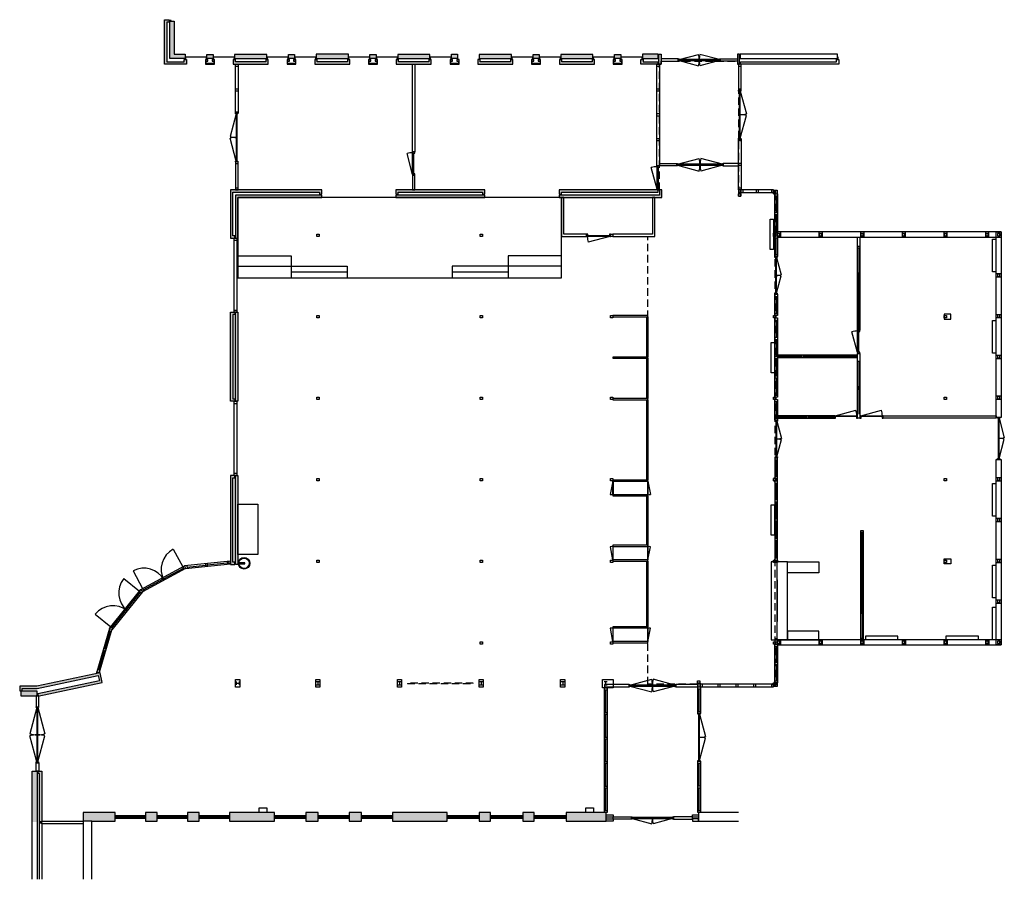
# Model space of a CAD drawing. Header units: millimetres. Extents: x 14476 to 56739, y -12201 to 24686.
import ezdxf

# ---------------------------------------------------------------- set-up
doc = ezdxf.new("R2010")
doc.units = ezdxf.units.MM
doc.header["$LTSCALE"] = 100
doc.linetypes.add('DASHED2', pattern=[9.525, 6.35, -3.175])
doc.linetypes.add('HIDDEN2', pattern=[4.7625, 3.175, -1.5875])
for name, color, linetype in [('AA21----_BUITENWAND', 252, 'Continuous'), ('AL21----_BUITENWAND', 3, 'Continuous'), ('AL22----_BINNENWAND', 2, 'Continuous'), ('AL23----_VLOEREN', 2, 'Continuous'), ('AL28----_KONSTRUKTIE', 4, 'Continuous'), ('AL31----_BUITENKOZIJNEN', 1, 'Continuous'), ('AL32----_BINNENKOZIJNEN', 1, 'Continuous'), ('AL43----_VLOERAFWERKING', 8, 'DASHED2'), ('AL51----_RADIATOREN', 8, 'Continuous'), ('AL72----_BALIE', 1, 'Continuous'), ('AL74----_SANITAIR', 7, 'Continuous')]:
    doc.layers.add(name, color=color, linetype=linetype)

# ---------------------------------------------------------------- blocks, each defined once
blk = doc.blocks.new('*U2')
at = {"layer": 'AL32----_BINNENKOZIJNEN'}
for points in [[(-1800, 50), (-1765, 50), (-1765, -50), (-1800, -50)], [(-1765, 21), (-1765, -21), (-35, -21), (-35, 21)], [(-35, 50), (0, 50), (0, -50), (-35, -50)]]:
    blk.add_lwpolyline(points, close=True, dxfattribs=at)
for points in [[(-900, 21), (-900, -21)], [(-1765, -21), (-929, -245)], [(-35, -21), (-870, -245)]]:
    blk.add_lwpolyline(points, dxfattribs=at)
for centre, start, end in [((-1765, -21), 345, 0.0008), ((-35, -21), 180.0008, 195.0017)]:
    blk.add_arc(centre, 865, start, end, dxfattribs=at)
blk = doc.blocks.new('*U3')
at = {"layer": 'AL32----_BINNENKOZIJNEN'}
for points in [[(-1800, 50), (-1765, 50), (-1765, -50), (-1800, -50)], [(-1765, 21), (-1765, -21), (-35, -21), (-35, 21)], [(-35, 50), (0, 50), (0, -50), (-35, -50)]]:
    blk.add_lwpolyline(points, close=True, dxfattribs=at)
for points in [[(-1765, 21), (-929, 245)], [(-900, 21), (-900, -21)], [(-35, 21), (-870, 245)], [(-1765, -21), (-929, -245)], [(-35, -21), (-870, -245)]]:
    blk.add_lwpolyline(points, dxfattribs=at)
for centre, start, end in [((-1765, 21), 359.9992, 15), ((-35, 21), 164.9983, 179.9992), ((-1765, -21), 345, 0.0008), ((-35, -21), 180.0008, 195.0017)]:
    blk.add_arc(centre, 865, start, end, dxfattribs=at)
blk = doc.blocks.new('*U5')
at = {"layer": 'AL31----_BUITENKOZIJNEN'}
for points in [[(-2100, 50), (-2065, 50), (-2065, -50), (-2100, -50)], [(-2065, 21), (-2065, -21), (-35, -21), (-35, 21)], [(-35, 50), (0, 50), (0, -50), (-35, -50)]]:
    blk.add_lwpolyline(points, close=True, dxfattribs=at)
for points in [[(-2065, 21), (-1085, 283)], [(-1050, 21), (-1050, -21)], [(-35, 21), (-1015, 283)]]:
    blk.add_lwpolyline(points, dxfattribs=at)
for centre, start, end in [((-2065, 21), 359.9993, 15), ((-35, 21), 165, 180.0007)]:
    blk.add_arc(centre, 1015, start, end, dxfattribs=at)
blk = doc.blocks.new('*U6')
at = {"layer": 'AL31----_BUITENKOZIJNEN'}
for points in [[(-1800, 50), (-1765, 50), (-1765, -50), (-1800, -50)], [(-1765, 21), (-1765, -21), (-35, -21), (-35, 21)], [(-35, 50), (0, 50), (0, -50), (-35, -50)]]:
    blk.add_lwpolyline(points, close=True, dxfattribs=at)
for points in [[(-1765, 21), (-929, 245)], [(-900, 21), (-900, -21)], [(-35, 21), (-870, 245)]]:
    blk.add_lwpolyline(points, dxfattribs=at)
for centre, start, end in [((-1765, 21), 359.9992, 15), ((-35, 21), 164.9983, 179.9992)]:
    blk.add_arc(centre, 865, start, end, dxfattribs=at)
blk = doc.blocks.new('*U8')
at = {"layer": 'AL31----_BUITENKOZIJNEN'}
for points in [[(-2050, 50), (-2015, 50), (-2015, -50), (-2050, -50)], [(-2015, 21), (-2015, -21), (-35, -21), (-35, 21)], [(-35, 50), (0, 50), (0, -50), (-35, -50)]]:
    blk.add_lwpolyline(points, close=True, dxfattribs=at)
for points in [[(-2015, 21), (-1059, 277)], [(-1025, -21), (-1025, 21)], [(-35, 21), (-991, 277)]]:
    blk.add_lwpolyline(points, dxfattribs=at)
for centre, start, end in [((-2015, 21), 359.9993, 15), ((-35, 21), 165, 180.0007)]:
    blk.add_arc(centre, 990, start, end, dxfattribs=at)
blk = doc.blocks.new('*U10')
at = {"layer": 'AL32----_BINNENKOZIJNEN'}
for points in [[(-2000, 50), (-1965, 50), (-1965, -50), (-2000, -50)], [(-1965, 21), (-1965, -21), (-35, -21), (-35, 21)], [(-35, 50), (0, 50), (0, -50), (-35, -50)]]:
    blk.add_lwpolyline(points, close=True, dxfattribs=at)
for points in [[(-1965, 21), (-1033, 270)], [(-1000, 21), (-1000, -21)], [(-35, 21), (-967, 270)], [(-1965, -21), (-1033, -270)], [(-35, -21), (-967, -270)]]:
    blk.add_lwpolyline(points, dxfattribs=at)
for centre, start, end in [((-1965, 21), 359.9993, 15), ((-35, 21), 165, 180.0007), ((-1965, -21), 345, 0.0007), ((-35, -21), 179.9993, 195)]:
    blk.add_arc(centre, 965, start, end, dxfattribs=at)
blk = doc.blocks.new('*U12')
at = {"layer": 'AL32----_BINNENKOZIJNEN'}
for points in [[(-1600, 50), (-1565, 50), (-1565, -50), (-1600, -50)], [(-1565, 21), (-1565, -21), (-35, -21), (-35, 21)], [(-35, 50), (0, 50), (0, -50), (-35, -50)]]:
    blk.add_lwpolyline(points, close=True, dxfattribs=at)
for points in [[(-1565, 21), (-826, 219)], [(-800, -21), (-800, 21)], [(-35, 21), (-774, 219)]]:
    blk.add_lwpolyline(points, dxfattribs=at)
for centre, start, end in [((-1565, 21), 0, 15), ((-35, 21), 164.9994, 180.0017)]:
    blk.add_arc(centre, 765, start, end, dxfattribs=at)
blk = doc.blocks.new('*U14')
at = {"layer": 'AL32----_BINNENKOZIJNEN'}
for points in [[(-1000, -50), (-965, -50), (-965, -9), (-950, -9), (-950, 50), (-1000, 50)], [(-50, 50), (-50, -9), (-35, -9), (-35, -50), (0, -50), (0, 50)], [(-965, -9), (-35, -9), (-35, -50), (-965, -50)]]:
    blk.add_lwpolyline(points, close=True, dxfattribs=at)
blk.add_lwpolyline([(-35, -50), (-933, -291)], dxfattribs=at)
blk.add_arc((-35, -50), 930, 180, 195, dxfattribs=at)
blk = doc.blocks.new('*U16')
at = {"layer": 'AL32----_BINNENKOZIJNEN'}
for points in [[(-1030, -50), (-995, -50), (-995, -9), (-980, -9), (-980, 50), (-1030, 50)], [(-50, 50), (-50, -9), (-35, -9), (-35, -50), (0, -50), (0, 50)], [(-995, -9), (-35, -9), (-35, -50), (-995, -50)]]:
    blk.add_lwpolyline(points, close=True, dxfattribs=at)
blk.add_lwpolyline([(-35, -50), (-962, -298)], dxfattribs=at)
blk.add_arc((-35, -50), 960, 180, 195, dxfattribs=at)
blk = doc.blocks.new('*U18')
at = {"layer": 'AL32----_BINNENKOZIJNEN'}
for points in [[(-2400, 50), (-2365, 50), (-2365, -50), (-2400, -50)], [(-2365, 21), (-2365, -21), (-35, -21), (-35, 21)], [(-35, 50), (0, 50), (0, -50), (-35, -50)]]:
    blk.add_lwpolyline(points, close=True, dxfattribs=at)
for points in [[(-2365, 21), (-1240, 322)], [(-1200, 21), (-1200, -21)], [(-35, 21), (-1160, 322)], [(-2365, -21), (-1240, -322)], [(-35, -21), (-1160, -322)]]:
    blk.add_lwpolyline(points, dxfattribs=at)
for centre, start, end in [((-2365, 21), 359.9994, 15), ((-35, 21), 165, 180.0006), ((-2365, -21), 345, 0.0006), ((-35, -21), 179.9994, 195)]:
    blk.add_arc(centre, 1165, start, end, dxfattribs=at)
blk = doc.blocks.new('*U19')
at = {"layer": 'AL31----_BUITENKOZIJNEN'}
for points in [[(-2100, 50), (-2065, 50), (-2065, -50), (-2100, -50)], [(-2065, 21), (-2065, -21), (-35, -21), (-35, 21)], [(-35, 50), (0, 50), (0, -50), (-35, -50)]]:
    blk.add_lwpolyline(points, close=True, dxfattribs=at)
for points in [[(-1050, 21), (-1050, -21)], [(-2065, -21), (-1085, -283)], [(-35, -21), (-1015, -283)]]:
    blk.add_lwpolyline(points, dxfattribs=at)
for centre, start, end in [((-2065, -21), 345, 0.0007), ((-35, -21), 179.9993, 195)]:
    blk.add_arc(centre, 1015, start, end, dxfattribs=at)

msp = doc.modelspace()

# ---------------------------------------------------------------- hatches: boundary and pattern name
at = {"layer": 'AA21----_BUITENWAND'}
h = msp.add_hatch(color=256, dxfattribs=at)
h.paths.add_polyline_path([(41143, 22780), (41143, 22981), (41243, 22981), (41243, 22880), (41866, 22880), (41866, 22780)])
h.paths.add_polyline_path([(41906, 23200), (42006, 23200), (42006, 22780), (41906, 22780)])
h.paths.add_polyline_path([(39143, 22779), (39143, 22980), (39043, 22980), (39043, 22879), (37743, 22879), (37743, 22980), (37643, 22980), (37643, 22779)])
h.paths.add_polyline_path([(40335, 22780), (40335, 22981), (40235, 22981), (40235, 22910), (40310, 22910), (40310, 22805), (39976, 22805), (39976, 22910), (40051, 22910), (40051, 22981), (39951, 22981), (39951, 22780)])
h.paths.add_polyline_path([(36835, 22780), (36835, 22981), (36735, 22981), (36735, 22910), (36810, 22910), (36810, 22805), (36476, 22805), (36476, 22910), (36551, 22910), (36551, 22981), (36451, 22981), (36451, 22780)])
h.paths.add_polyline_path([(35643, 22779), (35643, 22980), (35543, 22980), (35543, 22879), (34243, 22879), (34243, 22980), (34143, 22980), (34143, 22779)])
h.paths.add_polyline_path([(33335, 22780), (33335, 22981), (33235, 22981), (33235, 22910), (33310, 22910), (33310, 22805), (32976, 22805), (32976, 22910), (33051, 22910), (33051, 22981), (32951, 22981), (32951, 22780)])
h.paths.add_polyline_path([(20687, 24686), (20888, 24686), (20888, 24586), (20787, 24586), (20787, 22880), (21543, 22880), (21543, 22981), (21643, 22981), (21643, 22780), (20687, 22780)])
h.paths.add_polyline_path([(32143, 22779), (32143, 22980), (32043, 22980), (32043, 22879), (30743, 22879), (30743, 22980), (30643, 22980), (30643, 22779)])
h.paths.add_polyline_path([(28643, 22780), (28643, 22980), (28543, 22980), (28543, 22880), (27243, 22880), (27243, 22980), (27143, 22980), (27143, 22780)])
h.paths.add_polyline_path([(25143, 22779), (25143, 22980), (25043, 22980), (25043, 22879), (23743, 22879), (23743, 22980), (23643, 22980), (23643, 22779)])
h.paths.add_polyline_path([(29835, 22780), (29835, 22981), (29735, 22981), (29735, 22910), (29810, 22910), (29810, 22805), (29476, 22805), (29476, 22910), (29551, 22910), (29551, 22981), (29451, 22981), (29451, 22780)])
h.paths.add_polyline_path([(26335, 22780), (26335, 22981), (26235, 22981), (26235, 22910), (26310, 22910), (26310, 22805), (25976, 22805), (25976, 22910), (26051, 22910), (26051, 22981), (25951, 22981), (25951, 22780)])
h.paths.add_polyline_path([(22835, 22780), (22835, 22981), (22735, 22981), (22735, 22910), (22810, 22910), (22810, 22805), (22476, 22805), (22476, 22910), (22551, 22910), (22551, 22981), (22451, 22981), (22451, 22780)])
h.paths.add_polyline_path([(37626, 17380), (37626, 17200), (37726, 17200), (37726, 17280), (41886, 17280), (41886, 17380)])
h.paths.add_polyline_path([(30626, 17380), (30626, 17200), (30726, 17200), (30726, 17280), (34346, 17280), (34346, 17200), (34446, 17200), (34446, 17380)])
h.paths.add_polyline_path([(23526, 17380), (23526, 15310), (23706, 15310), (23706, 15410), (23626, 15410), (23626, 17280), (27346, 17280), (27346, 17200), (27446, 17200), (27446, 17380)])
h.paths.add_polyline_path([(45280, 23200), (45280, 22780), (45380, 22780), (45380, 23200)])
h.paths.add_polyline_path([(23526, 12130), (23706, 12130), (23706, 12030), (23626, 12030), (23626, 8410), (23706, 8410), (23706, 8310), (23526, 8310)])
h.paths.add_polyline_path([(23526, 1310), (23706, 1310), (23706, 1410), (23626, 1410), (23626, 5030), (23706, 5030), (23706, 5130), (23526, 5130)])
h.paths.add_polyline_path([(14476, -3916), (14476, -4116), (14576, -4116), (14576, -4015), (15232, -4015), (17848, -3458), (17895, -3679), (15262, -4239), (15262, -4341), (18013, -3755), (17925, -3340), (15216, -3916)])
h = msp.add_hatch(color=256, dxfattribs=at)
h.paths.add_polyline_path([(20927, 24626), (21107, 24626), (21107, 23200), (21583, 23200), (21583, 23020), (20927, 23020)])
h.paths.add_polyline_path([(41203, 23200), (41203, 23020), (41885, 23020), (41885, 23200)])
h.paths.add_polyline_path([(39083, 23019), (39083, 23199), (37703, 23199), (37703, 23019)])
h.paths.add_polyline_path([(35583, 23019), (35583, 23199), (34203, 23199), (34203, 23019)])
h.paths.add_polyline_path([(32083, 23019), (32083, 23199), (30703, 23199), (30703, 23019)])
h.paths.add_polyline_path([(28583, 23020), (28583, 23200), (27203, 23200), (27203, 23020)])
h.paths.add_polyline_path([(25083, 23019), (25083, 23199), (23703, 23199), (23703, 23019)])
h.paths.add_polyline_path([(40275, 23019), (40011, 23019), (40011, 23199), (40275, 23199)])
h.paths.add_polyline_path([(36775, 23019), (36511, 23019), (36511, 23199), (36775, 23199)])
h.paths.add_polyline_path([(33275, 23020), (33011, 23020), (33011, 23200), (33275, 23200)])
h.paths.add_polyline_path([(29775, 23019), (29511, 23019), (29511, 23199), (29775, 23199)])
h.paths.add_polyline_path([(26275, 23019), (26011, 23019), (26011, 23199), (26275, 23199)])
h.paths.add_polyline_path([(22775, 23019), (22511, 23019), (22511, 23199), (22775, 23199)])
h = msp.add_hatch(color=256, dxfattribs=at)
h.paths.add_polyline_path([(30626, 17160), (30626, 17060), (34446, 17060), (34446, 17160)])
h.paths.add_polyline_path([(42046, 17060), (42046, 17380), (41946, 17380), (41946, 17160), (37626, 17160), (37626, 17060)])
h.paths.add_polyline_path([(23746, 15310), (23846, 15310), (23846, 17060), (27446, 17060), (27446, 17160), (23746, 17160)])
h.paths.add_polyline_path([(23746, 12130), (23846, 12130), (23846, 8310), (23746, 8310)])
h.paths.add_polyline_path([(23746, 5130), (23846, 5130), (23846, 1310), (23746, 1310)])
for points in [[(15226, -4121), (14531, -4121), (14531, -4335), (15226, -4335)], [(18576, -9341), (17206, -9341), (17206, -9711), (17576, -9711), (18576, -9711)]]:
    msp.add_hatch(color=256, dxfattribs=at).paths.add_polyline_path(points)
h = msp.add_hatch(color=256, dxfattribs=at)
h.paths.add_polyline_path([(15226, -7555), (15012, -7555), (15012, -9739), (15226, -9739)])
h.paths.add_polyline_path([(15432, -7555), (15274, -7555), (15274, -7655), (15332, -7655), (15332, -9739), (15432, -9739)])
h = msp.add_hatch(color=256, dxfattribs=at)
h.paths.add_polyline_path([(19876, -9341), (19876, -9711), (20376, -9711), (20376, -9341)])
h.paths.add_polyline_path([(21676, -9341), (21676, -9711), (22176, -9711), (22176, -9341)])
h.paths.add_polyline_path([(23476, -9341), (23476, -9711), (25416, -9711), (25416, -9341)])
h.paths.add_polyline_path([(26756, -9341), (26756, -9711), (27281, -9711), (27281, -9341)])
h.paths.add_polyline_path([(28621, -9341), (28621, -9711), (29141, -9711), (29141, -9341)])
h.paths.add_polyline_path([(30481, -9341), (30481, -9711), (32819, -9711), (32819, -9341)])
h.paths.add_polyline_path([(34199, -9341), (34199, -9711), (34689, -9711), (34689, -9341)])
h.paths.add_polyline_path([(36069, -9341), (36069, -9711), (36559, -9711), (36559, -9341)])
h.paths.add_polyline_path([(37939, -9711), (39656, -9711), (39656, -9341), (37939, -9341)])

# ---------------------------------------------------------------- linework, layer by layer
msp.add_line((17576, -9711), (17206, -9711), dxfattribs=at)
at = {"layer": 'AL21----_BUITENWAND'}
for points in [[(20687, 24686), (20888, 24686), (20888, 24586), (20787, 24586), (20787, 22880), (21543, 22880), (21543, 22981), (21643, 22981), (21643, 22780), (20687, 22780)], [(20927, 24626), (21107, 24626), (21107, 23200), (21583, 23200), (21583, 23020), (20927, 23020)], [(22835, 22780), (22835, 22981), (22735, 22981), (22735, 22910), (22810, 22910), (22810, 22805), (22476, 22805), (22476, 22910), (22551, 22910), (22551, 22981), (22451, 22981), (22451, 22780)], [(22775, 23019), (22511, 23019), (22511, 23199), (22775, 23199)], [(25143, 22779), (25143, 22980), (25043, 22980), (25043, 22879), (23743, 22879), (23743, 22980), (23643, 22980), (23643, 22779)], [(25083, 23019), (25083, 23199), (23703, 23199), (23703, 23019)], [(26335, 22780), (26335, 22981), (26235, 22981), (26235, 22910), (26310, 22910), (26310, 22805), (25976, 22805), (25976, 22910), (26051, 22910), (26051, 22981), (25951, 22981), (25951, 22780)], [(26275, 23019), (26011, 23019), (26011, 23199), (26275, 23199)], [(28643, 22780), (28643, 22980), (28543, 22980), (28543, 22880), (27243, 22880), (27243, 22980), (27143, 22980), (27143, 22780)], [(28583, 23020), (28583, 23200), (27203, 23200), (27203, 23020)], [(29835, 22780), (29835, 22981), (29735, 22981), (29735, 22910), (29810, 22910), (29810, 22805), (29476, 22805), (29476, 22910), (29551, 22910), (29551, 22981), (29451, 22981), (29451, 22780)], [(29775, 23019), (29511, 23019), (29511, 23199), (29775, 23199)], [(32143, 22779), (32143, 22980), (32043, 22980), (32043, 22879), (30743, 22879), (30743, 22980), (30643, 22980), (30643, 22779)], [(32083, 23019), (32083, 23199), (30703, 23199), (30703, 23019)], [(33335, 22780), (33335, 22981), (33235, 22981), (33235, 22910), (33310, 22910), (33310, 22805), (32976, 22805), (32976, 22910), (33051, 22910), (33051, 22981), (32951, 22981), (32951, 22780)], [(33275, 23020), (33011, 23020), (33011, 23200), (33275, 23200)], [(35643, 22779), (35643, 22980), (35543, 22980), (35543, 22879), (34243, 22879), (34243, 22980), (34143, 22980), (34143, 22779)], [(35583, 23019), (35583, 23199), (34203, 23199), (34203, 23019)], [(36835, 22780), (36835, 22981), (36735, 22981), (36735, 22910), (36810, 22910), (36810, 22805), (36476, 22805), (36476, 22910), (36551, 22910), (36551, 22981), (36451, 22981), (36451, 22780)], [(36775, 23019), (36511, 23019), (36511, 23199), (36775, 23199)], [(39143, 22779), (39143, 22980), (39043, 22980), (39043, 22879), (37743, 22879), (37743, 22980), (37643, 22980), (37643, 22779)], [(39083, 23019), (39083, 23199), (37703, 23199), (37703, 23019)], [(40335, 22780), (40335, 22981), (40235, 22981), (40235, 22910), (40310, 22910), (40310, 22805), (39976, 22805), (39976, 22910), (40051, 22910), (40051, 22981), (39951, 22981), (39951, 22780)], [(40275, 23019), (40011, 23019), (40011, 23199), (40275, 23199)], [(41143, 22780), (41143, 22981), (41243, 22981), (41243, 22880), (41866, 22880), (41866, 22780)], [(41203, 23200), (41203, 23020), (41885, 23020), (41885, 23200)], [(41906, 23200), (42006, 23200), (42006, 22780), (41906, 22780)], [(45280, 23200), (45280, 22780), (45380, 22780), (45380, 23200)], [(45401, 23200), (45401, 23020), (49583, 23020), (49583, 23200)], [(45420, 22780), (45420, 22880), (49543, 22880), (49543, 22981), (49643, 22981), (49643, 22780)], [(45443, 22780), (45329, 22780), (45329, 21661), (45443, 21661)], [(45329, 19561), (45443, 19561), (45443, 17380), (45329, 17380)], [(23526, 17380), (23526, 15310), (23706, 15310), (23706, 15410), (23626, 15410), (23626, 17280), (27346, 17280), (27346, 17200), (27446, 17200), (27446, 17380)], [(30626, 17380), (30626, 17200), (30726, 17200), (30726, 17280), (34346, 17280), (34346, 17200), (34446, 17200), (34446, 17380)], [(37626, 17380), (37626, 17200), (37726, 17200), (37726, 17280), (41886, 17280), (41886, 17380)], [(42046, 17060), (42046, 17380), (41946, 17380), (41946, 17160), (37626, 17160), (37626, 17060)], [(45429, 17380), (45429, 17266), (46831, 17266), (46831, 17380)], [(23746, 15310), (23846, 15310), (23846, 17060), (27446, 17060), (27446, 17160), (23746, 17160)], [(30626, 17160), (30626, 17060), (34446, 17060), (34446, 17160)], [(45324, 17220), (45424, 17220), (45424, 17120), (45324, 17120)], [(46836, 17316), (46836, 17216), (46936, 17216), (46936, 17316)], [(46876, 17216), (46876, 17171), (46886, 17171), (46886, 17216)], [(46886, 17211), (47000, 17211), (47000, 15481), (46886, 15481)], [(46836, 15520), (46936, 15520), (46936, 15420), (46836, 15420)], [(46876, 15526), (46886, 15526), (46886, 15481), (46876, 15481)], [(46876, 15381), (46876, 15336), (46886, 15336), (46886, 15381)], [(47000, 15580), (47000, 15360), (56605, 15360), (56605, 15580)], [(47010, 15513), (47010, 15413), (47110, 15413), (47110, 15513)], [(48798, 15513), (48798, 15413), (48898, 15413), (48898, 15513)], [(50586, 15513), (50586, 15413), (50686, 15413), (50686, 15513)], [(52354, 15580), (52354, 15360), (52494, 15360), (52494, 15580)], [(52374, 15513), (52374, 15413), (52474, 15413), (52474, 15513)], [(54142, 15580), (54142, 15360), (54282, 15360), (54282, 15580)], [(54162, 15513), (54162, 15413), (54262, 15413), (54262, 15513)], [(55930, 15580), (55930, 15360), (56070, 15360), (56070, 15580)], [(55950, 15513), (55950, 15413), (56050, 15413), (56050, 15513)], [(56385, 15580), (56605, 15580), (56605, 7620), (56385, 7620)], [(56450, 15513), (56450, 15413), (56550, 15413), (56550, 15513)], [(56450, 13770), (56450, 13670), (56550, 13670), (56550, 13770)], [(23526, 12130), (23706, 12130), (23706, 12030), (23626, 12030), (23626, 8410), (23706, 8410), (23706, 8310), (23526, 8310)], [(23746, 12130), (23846, 12130), (23846, 8310), (23746, 8310)], [(56450, 12020), (56450, 11920), (56550, 11920), (56550, 12020)], [(56450, 10270), (56450, 10170), (56550, 10170), (56550, 10270)], [(56450, 8520), (56450, 8420), (56550, 8420), (56550, 8520)], [(56385, 5820), (56605, 5820), (56605, -2140), (56385, -2140)], [(23526, 1310), (23706, 1310), (23706, 1410), (23626, 1410), (23626, 5030), (23706, 5030), (23706, 5130), (23526, 5130)], [(23746, 5130), (23846, 5130), (23846, 1310), (23746, 1310)], [(56450, 5020), (56450, 4920), (56550, 4920), (56550, 5020)], [(56450, 3270), (56450, 3170), (56550, 3170), (56550, 3270)], [(56450, 1520), (56450, 1420), (56550, 1420), (56550, 1520)], [(56450, -230), (56450, -330), (56550, -330), (56550, -230)], [(46886, -2107), (47000, -2107), (47000, -3771), (46886, -3771)], [(47000, -1920), (47000, -2140), (56605, -2140), (56605, -1920)], [(47110, -1985), (47010, -1985), (47010, -2085), (47110, -2085)], [(48898, -1985), (48798, -1985), (48798, -2085), (48898, -2085)], [(50686, -1985), (50586, -1985), (50586, -2085), (50686, -2085)], [(52474, -1985), (52374, -1985), (52374, -2085), (52474, -2085)], [(54262, -1985), (54162, -1985), (54162, -2085), (54262, -2085)], [(56050, -1985), (55950, -1985), (55950, -2085), (56050, -2085)], [(56450, -1980), (56450, -2080), (56550, -2080), (56550, -1980)], [(14476, -3916), (14476, -4116), (14576, -4116), (14576, -4015), (15232, -4015), (17848, -3458), (17895, -3679), (15262, -4239), (15262, -4341), (18013, -3755), (17925, -3340), (15216, -3916)], [(43574, -3680), (43674, -3680), (43674, -3780), (43574, -3780)], [(43589, -3780), (43589, -3940), (43679, -3940), (43679, -3826), (43659, -3826), (43659, -3780)], [(46836, -3776), (46936, -3776), (46936, -3876), (46836, -3876)], [(46876, -3731), (46886, -3731), (46886, -3776), (46876, -3776)], [(14531, -4121), (14531, -4335), (15226, -4335), (15226, -4121)], [(43579, -3940), (43693, -3940), (43693, -5084), (43579, -5084)], [(43674, -3816), (43674, -3826), (43719, -3826), (43719, -3816)], [(43679, -3826), (43679, -3940), (46831, -3940), (46831, -3826)], [(46791, -3816), (46791, -3826), (46836, -3826), (46836, -3816)], [(43579, -7134), (43693, -7134), (43693, -9341), (43579, -9341)], [(19876, -9341), (19876, -9711), (20376, -9711), (20376, -9341)], [(21676, -9341), (21676, -9711), (22176, -9711), (22176, -9341)], [(23476, -9341), (23476, -9711), (25416, -9711), (25416, -9341)], [(26756, -9341), (26756, -9711), (27281, -9711), (27281, -9341)], [(28621, -9341), (28621, -9711), (29141, -9711), (29141, -9341)], [(30481, -9341), (30481, -9711), (32819, -9711), (32819, -9341)], [(34199, -9341), (34199, -9711), (34689, -9711), (34689, -9341)], [(36069, -9341), (36069, -9711), (36559, -9711), (36559, -9341)], [(37939, -9711), (39656, -9711), (39656, -9341), (37939, -9341)], [(39656, -9441), (39956, -9441), (39956, -9541), (39656, -9541)], [(39656, -9611), (39956, -9611), (39956, -9711), (39656, -9711)], [(43356, -9441), (43616, -9441), (43616, -9541), (43356, -9541)], [(43356, -9611), (43356, -9711), (43616, -9711), (43616, -9611)]]:
    msp.add_lwpolyline(points, close=True, dxfattribs=at)
for points in [[(45329, 22690), (45443, 22690)], [(45329, 21718), (45443, 21718)], [(45329, 19504), (45443, 19504)], [(45329, 18532), (45443, 18532)], [(45329, 18442), (45443, 18442)], [(45329, 17470), (45443, 17470)], [(45339, 17380), (45339, 17220), (45419, 17220), (45419, 17296), (45429, 17296), (45429, 17380)], [(45519, 17380), (45519, 17266)], [(46085, 17380), (46085, 17266)], [(46175, 17380), (46175, 17266)], [(46741, 17380), (46741, 17266)], [(46831, 17370), (46990, 17370), (46990, 17211)], [(46791, 17266), (46791, 17256), (46836, 17256), (46836, 17266)], [(46886, 17121), (47000, 17121)], [(46943, 17121), (46943, 16416)], [(46886, 16416), (47000, 16416)], [(46886, 16326), (47000, 16326)], [(46943, 16326), (46943, 15571)], [(46886, 15571), (47000, 15571)], [(47130, 15580), (47130, 15360)], [(48778, 15580), (48778, 15360)], [(48918, 15580), (48918, 15360)], [(50566, 15580), (50566, 15360)], [(50706, 15580), (50706, 15360)], [(56385, 13790), (56605, 13790)], [(56385, 13650), (56605, 13650)], [(56385, 12040), (56605, 12040)], [(56385, 11900), (56605, 11900)], [(56385, 10290), (56605, 10290)], [(56385, 10150), (56605, 10150)], [(56385, 8540), (56605, 8540)], [(56385, 8400), (56605, 8400)], [(56385, 5040), (56605, 5040)], [(56385, 4900), (56605, 4900)], [(56385, 3290), (56605, 3290)], [(56385, 3150), (56605, 3150)], [(56385, 1540), (56605, 1540)], [(56385, 1400), (56605, 1400)], [(56385, -210), (56605, -210)], [(56385, -350), (56605, -350)], [(47130, -1920), (47130, -2140)], [(48778, -1920), (48778, -2140)], [(48918, -1920), (48918, -2140)], [(50566, -1920), (50566, -2140)], [(50706, -1920), (50706, -2140)], [(52354, -1920), (52354, -2140)], [(52494, -1920), (52494, -2140)], [(54142, -1920), (54142, -2140)], [(54282, -1920), (54282, -2140)], [(55930, -1920), (55930, -2140)], [(56070, -1920), (56070, -2140)], [(46943, -2197), (46943, -2883)], [(46886, -2883), (47000, -2883)], [(46886, -2973), (47000, -2973)], [(46943, -2973), (46943, -3681)], [(43589, -3800), (43659, -3800)], [(46990, -3771), (46990, -3930), (46831, -3930)], [(46886, -3681), (47000, -3681)], [(43579, -4030), (43693, -4030)], [(43769, -3826), (43769, -3940)], [(44445, -3826), (44445, -3940)], [(44535, -3826), (44535, -3940)], [(45210, -3826), (45210, -3940)], [(45300, -3826), (45300, -3940)], [(45976, -3826), (45976, -3940)], [(46066, -3826), (46066, -3940)], [(46741, -3826), (46741, -3940)], [(43579, -5002), (43693, -5002)], [(15012, -12201), (15012, -7555), (15226, -7555), (15226, -12201)], [(15332, -12201), (15332, -7655), (15274, -7655), (15274, -7555), (15432, -7555), (15432, -9739), (15332, -9739)], [(43579, -7216), (43693, -7216)], [(43579, -8189), (43693, -8189)], [(43579, -8279), (43693, -8279)], [(43579, -9251), (43693, -9251)], [(17576, -12201), (17576, -9711), (18576, -9711), (18576, -9341), (17206, -9341), (17206, -12201)], [(45333, -9341), (43616, -9341), (43616, -9711), (45333, -9711)], [(15332, -9779), (15432, -9779), (15432, -12201)]]:
    msp.add_lwpolyline(points, dxfattribs=at)
at = {"layer": 'AL22----_BINNENWAND'}
for points in [[(31343, 22779), (31443, 22779), (31443, 19015), (31343, 19015)], [(41829, 22780), (41943, 22780), (41943, 18410), (41829, 18410)], [(31343, 17380), (31443, 17380), (31443, 18015), (31343, 18015)], [(37737, 17060), (37737, 15381), (38806, 15381), (38806, 15481), (37837, 15481), (37837, 17060)], [(41737, 17060), (41637, 17060), (41637, 15481), (39936, 15481), (39936, 15381), (41737, 15381)], [(39941, 11989), (39941, 11939), (41441, 11939), (41441, 11989)], [(41391, 11939), (41441, 11939), (41441, 10209), (41391, 10209)], [(54162, 12044), (54162, 11834), (54442, 11834), (54442, 12044)], [(39941, 10209), (39941, 10159), (41441, 10159), (41441, 10209)], [(41391, 10159), (41441, 10159), (41441, 8429), (41391, 8429)], [(39941, 8429), (39941, 8379), (41441, 8379), (41441, 8429)], [(41391, 8379), (41441, 8379), (41441, 4932), (41391, 4932)], [(51540, 7693), (56385, 7693), (56385, 7593), (51540, 7593)], [(39941, 4932), (39941, 4882), (41441, 4882), (41441, 4932)], [(46836, 4992), (46836, 4892), (46936, 4892), (46936, 4992)], [(46876, 4992), (46876, 5037), (46886, 5037), (46886, 4992)], [(46876, 4892), (46876, 4847), (46886, 4847), (46886, 4892)], [(39941, 4302), (39941, 4252), (41441, 4252), (41441, 4302)], [(41391, 4252), (41441, 4252), (41441, 2133), (41391, 2133)], [(23846, 3900), (24696, 3900), (24696, 1740), (23846, 1740)], [(39941, 2133), (39941, 2083), (41441, 2083), (41441, 2133)], [(39941, 1503), (39941, 1453), (41441, 1453), (41441, 1503)], [(41391, 1453), (41441, 1453), (41441, -1367), (41391, -1367)], [(46876, 1538), (46876, 1493), (46886, 1493), (46886, 1538)], [(54162, 1548), (54442, 1548), (54442, 1338), (54162, 1338)], [(39941, -1367), (39941, -1417), (41441, -1417), (41441, -1367)], [(39941, -1997), (39941, -2047), (41441, -2047), (41441, -1997)], [(46876, -2107), (46876, -2152), (46886, -2152), (46886, -2107)], [(23739, -3621), (23919, -3621), (23919, -3951), (23739, -3951)], [(27186, -3621), (27366, -3621), (27366, -3951), (27186, -3951)], [(30691, -3621), (30871, -3621), (30871, -3951), (30691, -3951)], [(34195, -3621), (34375, -3621), (34375, -3951), (34195, -3951)], [(37696, -3621), (37876, -3621), (37876, -3951), (37696, -3951)], [(39494, -3621), (39954, -3621), (39954, -3991), (39494, -3991)], [(39579, -3840), (39579, -3940), (40636, -3940), (40636, -3840)], [(43589, -3840), (42636, -3840), (42636, -3940), (43589, -3940)], [(15182, -4335), (15182, -4800), (15296, -4800), (15296, -4334), (15262, -4341), (15262, -4335)], [(15182, -7200), (15296, -7200), (15296, -7555), (15182, -7555)], [(24759, -9341), (24759, -9131), (25084, -9131), (25084, -9341)], [(38774, -9341), (38774, -9131), (39099, -9131), (39099, -9341)], [(15432, -9709), (17206, -9709), (17206, -9823), (15432, -9823)]]:
    msp.add_lwpolyline(points, close=True, dxfattribs=at)
for points in [[(41829, 22690), (41943, 22690)], [(41829, 21718), (41943, 21718)], [(41829, 21628), (41943, 21628)], [(41829, 20656), (41943, 20656)], [(41829, 20566), (41943, 20566)], [(41829, 19594), (41943, 19594)], [(41829, 19504), (41943, 19504)], [(47040, 7693), (47040, 7593)], [(46990, 4997), (46990, 4887)]]:
    msp.add_lwpolyline(points, dxfattribs=at)
msp.add_arc((41441, 1505), 576, 78.7455, 90.3215, dxfattribs=at)
at = {"layer": 'AL23----_VLOEREN'}
msp.add_lwpolyline([(23846, 17060), (23846, 13610), (37737, 13610), (37737, 17060)], close=True, dxfattribs=at)
for points in [[(23846, 14560), (26136, 14560), (26136, 13610)], [(37737, 14560), (35446, 14560), (35446, 13610)], [(23846, 14110), (28536, 14110), (28536, 13610)], [(37737, 14110), (33046, 14110), (33046, 13610)], [(26136, 13860), (28536, 13860)], [(33046, 13860), (35446, 13860)]]:
    msp.add_lwpolyline(points, dxfattribs=at)
at = {"layer": 'AL28----_KONSTRUKTIE'}
for points in [[(27226, 15481), (27326, 15481), (27326, 15381), (27226, 15381)], [(34235, 15481), (34335, 15481), (34335, 15381), (34235, 15381)], [(39836, 15481), (39936, 15481), (39936, 15381), (39836, 15381)], [(46836, 15520), (46936, 15520), (46936, 15420), (46836, 15420)], [(46836, 15481), (46936, 15481), (46936, 15381), (46836, 15381)], [(27226, 11989), (27326, 11989), (27326, 11889), (27226, 11889)], [(34236, 11989), (34336, 11989), (34336, 11889), (34236, 11889)], [(39831, 11989), (39931, 11989), (39931, 11889), (39831, 11889)], [(46836, 11989), (46936, 11989), (46936, 11889), (46836, 11889)], [(54162, 11989), (54262, 11989), (54262, 11889), (54162, 11889)], [(27226, 8488), (27326, 8488), (27326, 8388), (27226, 8388)], [(34235, 8488), (34335, 8488), (34335, 8388), (34235, 8388)], [(39831, 8488), (39931, 8488), (39931, 8388), (39831, 8388)], [(46836, 8488), (46936, 8488), (46936, 8388), (46836, 8388)], [(54162, 8488), (54262, 8488), (54262, 8388), (54162, 8388)], [(27226, 4992), (27326, 4992), (27326, 4892), (27226, 4892)], [(34235, 4992), (34335, 4992), (34335, 4892), (34235, 4892)], [(39831, 4992), (39931, 4992), (39931, 4892), (39831, 4892)], [(46836, 4992), (46936, 4992), (46936, 4892), (46836, 4892)], [(54162, 4992), (54262, 4992), (54262, 4892), (54162, 4892)], [(27226, 1493), (27326, 1493), (27326, 1393), (27226, 1393)], [(34235, 1493), (34335, 1493), (34335, 1393), (34235, 1393)], [(39831, 1493), (39931, 1493), (39931, 1393), (39831, 1393)], [(46836, 1493), (47000, 1493), (47000, 1393), (46836, 1393)], [(54162, 1493), (54262, 1493), (54262, 1393), (54162, 1393)], [(34235, -2007), (34335, -2007), (34335, -2107), (34235, -2107)], [(39831, -2007), (39931, -2007), (39931, -2107), (39831, -2107)], [(46836, -2007), (46936, -2007), (46936, -2107), (46836, -2107)]]:
    msp.add_lwpolyline(points, close=True, dxfattribs=at)
for points in [[(46886, -2007), (47000, -2007)], [(46886, -2197), (47000, -2197)], [(23763, -3716), (23763, -3856)], [(23763, -3786), (23896, -3786)], [(23896, -3716), (23896, -3856)], [(27206, -3720), (27346, -3720)], [(27276, -3720), (27276, -3853)], [(30716, -3720), (30856, -3720)], [(30786, -3720), (30786, -3853)], [(34216, -3720), (34356, -3720)], [(34286, -3720), (34286, -3853)], [(37716, -3720), (37856, -3720)], [(37786, -3720), (37786, -3853)], [(39558, -3720), (39698, -3720)], [(39628, -3720), (39628, -3853)], [(27206, -3853), (27346, -3853)], [(30716, -3853), (30856, -3853)], [(34216, -3853), (34356, -3853)], [(37716, -3853), (37856, -3853)], [(39558, -3853), (39698, -3853)]]:
    msp.add_lwpolyline(points, dxfattribs=at)
at = {"layer": 'AL28----_KONSTRUKTIE', "linetype": 'HIDDEN2'}
msp.add_lwpolyline([(31121, -3778), (31121, -3794), (33945, -3794), (33945, -3778)], close=True, dxfattribs=at)
at = {"layer": 'AL31----_BUITENKOZIJNEN'}
for points in [[(20977, 24626), (20977, 24651), (20887, 24651), (20887, 24626)], [(21608, 23072), (21583, 23072), (21583, 22982), (21608, 22982)], [(22511, 23071), (22486, 23071), (22486, 22981), (22511, 22981)], [(22800, 23072), (22775, 23072), (22775, 22982), (22800, 22982)], [(23703, 23071), (23678, 23071), (23678, 22981), (23703, 22981)], [(25108, 23072), (25083, 23072), (25083, 22982), (25108, 22982)], [(26011, 23071), (25986, 23071), (25986, 22981), (26011, 22981)], [(26300, 23072), (26275, 23072), (26275, 22982), (26300, 22982)], [(27203, 23071), (27178, 23071), (27178, 22981), (27203, 22981)], [(28608, 23072), (28583, 23072), (28583, 22982), (28608, 22982)], [(29511, 23071), (29486, 23071), (29486, 22981), (29511, 22981)], [(29800, 23072), (29775, 23072), (29775, 22982), (29800, 22982)], [(30703, 23071), (30678, 23071), (30678, 22981), (30703, 22981)], [(32108, 23072), (32083, 23072), (32083, 22982), (32108, 22982)], [(33011, 23071), (32986, 23071), (32986, 22981), (33011, 22981)], [(35608, 23072), (35583, 23072), (35583, 22982), (35608, 22982)], [(36511, 23071), (36486, 23071), (36486, 22981), (36511, 22981)], [(36800, 23072), (36775, 23072), (36775, 22982), (36800, 22982)], [(37703, 23071), (37678, 23071), (37678, 22981), (37703, 22981)], [(39108, 23072), (39083, 23072), (39083, 22982), (39108, 22982)], [(40011, 23071), (39986, 23071), (39986, 22981), (40011, 22981)], [(40300, 23071), (40275, 23071), (40275, 22981), (40300, 22981)], [(41203, 23071), (41178, 23071), (41178, 22981), (41203, 22981)], [(49608, 23072), (49583, 23072), (49583, 22982), (49608, 22982)], [(23735, 22779), (23849, 22780), (23849, 20683), (23735, 20683)], [(23735, 17380), (23849, 17380), (23849, 18583), (23735, 18583)], [(23676, 15310), (23790, 15310), (23790, 12130), (23676, 12130)], [(23676, 8310), (23790, 8310), (23790, 5130), (23676, 5130)], [(21557, 1246), (21591, 1135), (23526, 1334), (23526, 1448)], [(18433, -1491), (18330, -1437), (19673, 229), (21557, 1246), (21591, 1135), (19748, 140)], [(17782, -3301), (17898, -3311), (18433, -1491), (18330, -1437)], [(17789, -3368), (17782, -3301), (17898, -3311), (17901, -3345)], [(18576, -9476), (18576, -9576), (19876, -9576), (19876, -9476)], [(20376, -9476), (20376, -9576), (21676, -9576), (21676, -9476)], [(22176, -9476), (22176, -9576), (23476, -9576), (23476, -9476)], [(25416, -9476), (25416, -9576), (26756, -9576), (26756, -9476)], [(27281, -9476), (27281, -9576), (28621, -9576), (28621, -9476)], [(29141, -9476), (29141, -9576), (30481, -9576), (30481, -9476)], [(32819, -9476), (32819, -9576), (34199, -9576), (34199, -9476)], [(34689, -9476), (34689, -9576), (36069, -9576), (36069, -9476)], [(36559, -9476), (36559, -9576), (37939, -9576), (37939, -9476)]]:
    msp.add_lwpolyline(points, close=True, dxfattribs=at)
for points in [[(22486, 23071), (21608, 23072)], [(23678, 23071), (22800, 23072)], [(25986, 23071), (25108, 23072)], [(27178, 23071), (26300, 23072)], [(29486, 23071), (28608, 23072)], [(30678, 23071), (29800, 23072)], [(32986, 23071), (32108, 23072)], [(36486, 23071), (35608, 23072)], [(37678, 23071), (36800, 23072)], [(39986, 23071), (39108, 23072)], [(41178, 23071), (40300, 23071)], [(23735, 22690), (23849, 22690)], [(23735, 21718), (23849, 21718)], [(23735, 21628), (23849, 21628)], [(23735, 20734), (23849, 20734)], [(23735, 18520), (23849, 18520)], [(41943, 18510), (42676, 18510), (42676, 18410), (41943, 18410)], [(45324, 18510), (44676, 18510), (44676, 18410), (45324, 18410)], [(23735, 17470), (23849, 17470)], [(23676, 15220), (23790, 15220)], [(23676, 12220), (23790, 12220)], [(23676, 8220), (23790, 8220)], [(23676, 5220), (23790, 5220)], [(21064, 1965), (21476, 1202)], [(21652, 1198), (22457, 1281)], [(22451, 1338), (22463, 1224)], [(22518, 1345), (22529, 1231)], [(22523, 1288), (23384, 1376)], [(23378, 1433), (23389, 1320)], [(23444, 1440), (23456, 1326)], [(19343, 1033), (19754, 273)], [(20643, 688), (21505, 1153)], [(21478, 1203), (21532, 1103)], [(21646, 1255), (21658, 1142)], [(18942, 700), (19616, 158)], [(19781, 223), (20643, 688)], [(20616, 738), (20670, 638)], [(18430, -1403), (19660, 122)], [(19616, 158), (19704, 86)], [(19673, 229), (19748, 140)], [(19754, 273), (19808, 172)], [(17714, -820), (18387, -1366)], [(18359, -1539), (18131, -2316)], [(18304, -1523), (18414, -1556)], [(18386, -1368), (18475, -1439)], [(18112, -2380), (17868, -3210)], [(18057, -2364), (18167, -2396)], [(18076, -2300), (18185, -2332)], [(17813, -3194), (17923, -3226)], [(18636, -9476), (18636, -9576)], [(18636, -9526), (19816, -9526)], [(19816, -9476), (19816, -9576)], [(20436, -9476), (20436, -9576)], [(20436, -9526), (21616, -9526)], [(21616, -9476), (21616, -9576)], [(22236, -9476), (22236, -9576)], [(22236, -9526), (23416, -9526)], [(23416, -9476), (23416, -9576)], [(25476, -9476), (25476, -9576)], [(25476, -9526), (26696, -9526)], [(26696, -9476), (26696, -9576)], [(27341, -9476), (27341, -9576)], [(27341, -9526), (28561, -9526)], [(28561, -9476), (28561, -9576)], [(29201, -9476), (29201, -9576)], [(29201, -9526), (30421, -9526)], [(30421, -9476), (30421, -9576)], [(32879, -9476), (32879, -9576)], [(32879, -9526), (34139, -9526)], [(34139, -9476), (34139, -9576)], [(34749, -9476), (34749, -9576)], [(34749, -9526), (36009, -9526)], [(36009, -9476), (36009, -9576)], [(36619, -9476), (36619, -9576)], [(36619, -9526), (37879, -9526)], [(37879, -9476), (37879, -9576)]]:
    msp.add_lwpolyline(points, dxfattribs=at)
for centre, radius, start, end in [((21532, 1103), 981, 118.4877, 208.3633), ((19808, 172), 979, 28.3633, 118.3633), ((19704, 86), 979, 141.1218, 231.1218), ((18475, -1439), 980, 51.1218, 140.9974)]:
    msp.add_arc(centre, radius, start, end, dxfattribs=at)
at = {"layer": 'AL32----_BINNENKOZIJNEN'}
for points in [[(42006, 23000), (42006, 22900), (42743, 22900), (42743, 23000)], [(45280, 23000), (45280, 22900), (44543, 22900), (44543, 23000)], [(46886, 15409), (47000, 15409), (47000, 14524), (46886, 14524)], [(50440, 15360), (50540, 15360), (50540, 11363), (50440, 11363)], [(46893, 14524), (46893, 14514), (46993, 14514), (46993, 14524)], [(46886, 12904), (47000, 12904), (47000, 11989), (46886, 11989)], [(46893, 12914), (46893, 12904), (46993, 12904), (46993, 12914)], [(46886, 11889), (47000, 11889), (47000, 8488), (46886, 8488)], [(47000, 10293), (47000, 10193), (50440, 10193), (50440, 10293)], [(50440, 10363), (50540, 10363), (50540, 7593), (50440, 7593)], [(46886, 8388), (47000, 8388), (47000, 7503), (46886, 7503)], [(47000, 7693), (47000, 7593), (49440, 7593), (49440, 7693)], [(46900, 7503), (46900, 7493), (47000, 7493), (47000, 7503)], [(46886, 4997), (47000, 4997), (47000, 5883), (46886, 5883)], [(46900, 5893), (46900, 5883), (47000, 5883), (47000, 5893)], [(39944, 4304), (39941, 4304), (39941, 4880), (39944, 4880)], [(41438, 4880), (41441, 4880), (41441, 4304), (41438, 4304)], [(46886, 1498), (47000, 1498), (47000, 4887), (46886, 4887)], [(50585, 2760), (50685, 2760), (50685, -1920), (50585, -1920)], [(39944, 2081), (39941, 2081), (39941, 1505), (39944, 1505)], [(41438, 1505), (41441, 1505), (41441, 2081), (41438, 2081)], [(39944, -1419), (39941, -1419), (39941, -1995), (39944, -1995)], [(41438, -1419), (41441, -1419), (41441, -1995), (41438, -1995)], [(39579, -3991), (39693, -3991), (39693, -4081), (39579, -4081)], [(39579, -3991), (39693, -3991), (39693, -9341), (39579, -9341)], [(39579, -5043), (39693, -5043), (39693, -5133), (39579, -5133)], [(39579, -6095), (39693, -6095), (39693, -6185), (39579, -6185)], [(39579, -7147), (39693, -7147), (39693, -7237), (39579, -7237)], [(39579, -8199), (39693, -8199), (39693, -8289), (39579, -8289)], [(39579, -9251), (39693, -9251), (39693, -9341), (39579, -9341)], [(40736, -9526), (40736, -9626), (39956, -9626), (39956, -9526)], [(42536, -9526), (42536, -9626), (43356, -9626), (43356, -9526)]]:
    msp.add_lwpolyline(points, close=True, dxfattribs=at)
for points in [[(46886, 15319), (47000, 15319)], [(46943, 14614), (46943, 15319)], [(50440, 14963), (50540, 14963)], [(50440, 14903), (50540, 14903)], [(50490, 14903), (50490, 13823)], [(46886, 14614), (47000, 14614)], [(50440, 13823), (50540, 13823)], [(50440, 13763), (50540, 13763)], [(50440, 13703), (50540, 13703)], [(50490, 12623), (50490, 13703)], [(46886, 12814), (47000, 12814)], [(46943, 12814), (46943, 12079)], [(50440, 12623), (50540, 12623)], [(50440, 12563), (50540, 12563)], [(50440, 12503), (50540, 12503)], [(50490, 11423), (50490, 12503)], [(46886, 12079), (47000, 12079)], [(46886, 11799), (47000, 11799)], [(46943, 11794), (46943, 11059)], [(50440, 11423), (50540, 11423)], [(46886, 11059), (47000, 11059)], [(46886, 10969), (47000, 10969)], [(46943, 10969), (46943, 10234)], [(46886, 10234), (47000, 10234)], [(46886, 10144), (47000, 10144)], [(46943, 10144), (46943, 9409)], [(47060, 10293), (47060, 10193)], [(47060, 10243), (47980, 10243)], [(47980, 10293), (47980, 10193)], [(48040, 10293), (48040, 10193)], [(48100, 10293), (48100, 10193)], [(48100, 10243), (49180, 10243)], [(49180, 10293), (49180, 10193)], [(49240, 10293), (49240, 10193)], [(49300, 10293), (49300, 10193)], [(49300, 10243), (50380, 10243)], [(50380, 10293), (50380, 10193)], [(50440, 10033), (50540, 10033)], [(50490, 10033), (50490, 8953)], [(46886, 9409), (47000, 9409)], [(46886, 9319), (47000, 9319)], [(46943, 9319), (46943, 8578)], [(50440, 8953), (50540, 8953)], [(50440, 8893), (50540, 8893)], [(46886, 8578), (47000, 8578)], [(50440, 8833), (50540, 8833)], [(50490, 8833), (50490, 7753)], [(46886, 8298), (47000, 8298)], [(46943, 8298), (46943, 7593)], [(47100, 7693), (47100, 7593)], [(47100, 7643), (48180, 7643)], [(48180, 7693), (48180, 7593)], [(48240, 7693), (48240, 7593)], [(48300, 7693), (48300, 7593)], [(48300, 7643), (49380, 7643)], [(49380, 7693), (49380, 7593)], [(46886, 7593), (47000, 7593)], [(46886, 5793), (47000, 5793)], [(46943, 5793), (46943, 5087)], [(46886, 5087), (47000, 5087)], [(39941, 4880), (39828, 4315)], [(41441, 4880), (41554, 4315)], [(46886, 4797), (47000, 4797)], [(46943, 4087), (46943, 4797)], [(46886, 4090), (47000, 4090)], [(46886, 4000), (47000, 4000)], [(46943, 3265), (46943, 4000)], [(46886, 3265), (47000, 3265)], [(46886, 3175), (47000, 3175)], [(46943, 2440), (46943, 3175)], [(50585, 2700), (50685, 2700)], [(50635, 1740), (50635, 2700)], [(46886, 2440), (47000, 2440)], [(46886, 2350), (47000, 2350)], [(46943, 1588), (46943, 2350)], [(39941, 1505), (39829, 2070)], [(41441, 1505), (41554, 2070)], [(50585, 1740), (50685, 1740)], [(46886, 1588), (47000, 1588)], [(50585, 1680), (50685, 1680)], [(50585, 1620), (50685, 1620)], [(50635, 540), (50635, 1620)], [(50585, 540), (50685, 540)], [(50585, 480), (50685, 480)], [(50585, 420), (50685, 420)], [(50635, -660), (50635, 420)], [(50585, -660), (50685, -660)], [(50585, -720), (50685, -720)], [(50585, -780), (50685, -780)], [(50635, -780), (50635, -1860)], [(39941, -1995), (39829, -1430)], [(41441, -1995), (41554, -1430)], [(50585, -1860), (50685, -1860)], [(39636, -5043), (39636, -4081)], [(43636, -5002), (43636, -4030)], [(39636, -6095), (39636, -5133)], [(39636, -7147), (39636, -6185)], [(39636, -8199), (39636, -7237)], [(43636, -8189), (43636, -7216)], [(39636, -9251), (39636, -8289)], [(43636, -9251), (43636, -8279)]]:
    msp.add_lwpolyline(points, dxfattribs=at)
for centre, start, end in [((39941, 4880), 258.7455, 270.3215), ((41441, 4880), 269.6785, 281.2545), ((39941, 1505), 89.6785, 101.2545), ((39941, -1995), 89.6785, 101.2545), ((41441, -1995), 78.7455, 90.3215)]:
    msp.add_arc(centre, 576, start, end, dxfattribs=at)
at = {"layer": 'AL43----_VLOERAFWERKING', "ltscale": 0.5}
msp.add_lwpolyline([(46886, -3826), (41441, -3826), (41441, 15381), (41737, 15381), (41737, 17060), (42046, 17060), (42046, 17380), (41943, 17380), (41943, 22780), (42006, 22780), (42006, 22900), (45280, 22900), (45280, 22780), (45330, 22780), (45330, 17120), (45424, 17120), (45424, 17266), (46886, 17266)], close=True, dxfattribs=at)
at = {"layer": 'AL51----_RADIATOREN'}
for points in [[(46686, 16120), (46826, 16120), (46826, 14820), (46686, 14820)], [(56235, 15272), (56375, 15272), (56375, 13872), (56235, 13872)], [(56235, 11772), (56375, 11772), (56375, 10372), (56235, 10372)], [(46736, 10839), (46876, 10839), (46876, 9539), (46736, 9539)], [(56235, 4780), (56375, 4780), (56375, 3380), (56235, 3380)], [(46736, 3870), (46876, 3870), (46876, 2570), (46736, 2570)], [(56235, 1280), (56375, 1280), (56375, -120), (56235, -120)], [(56235, -520), (56375, -520), (56375, -1920), (56235, -1920)], [(50775, -1770), (50775, -1910), (52175, -1910), (52175, -1770)], [(54225, -1770), (54225, -1910), (55625, -1910), (55625, -1770)]]:
    msp.add_lwpolyline(points, close=True, dxfattribs=at)
at = {"layer": 'AL72----_BALIE'}
for points in [[(47431, 1420), (46731, 1420), (46731, -1920), (47431, -1920)], [(46981, 593), (46984, 593), (46984, 1393), (46981, 1393)], [(48781, 1420), (48781, 950), (47431, 950), (47431, 1420)], [(46984, 643), (46987, 643), (46987, -1135), (46984, -1135)], [(46981, -1885), (46984, -1885), (46984, -1085), (46981, -1085)], [(47431, -1550), (47431, -1920), (48778, -1920), (48781, -1550)], [(46886, -1885), (46886, -2007), (47000, -2007), (47000, -1885)]]:
    msp.add_lwpolyline(points, close=True, dxfattribs=at)
at = {"layer": 'AL74----_SANITAIR'}
msp.add_lwpolyline([(23846, 1340), (24126, 1340, 0.414214), (24146, 1360, 0.414214), (24126, 1380), (23846, 1380)], format="xyb", dxfattribs=at)
for radius in [250, 220]:
    msp.add_circle((24106, 1360), radius, dxfattribs=at)

# ---------------------------------------------------------------- block references
at = {"layer": 'AL31----_BUITENKOZIJNEN', "rotation": 270}
for name, p in [('*U5', (45386, 19561)), ('*U19', (23792, 18583)), ('*U6', (56495, 5820)), ('*U8', (43636, -7134))]:
    msp.add_blockref(name, p, dxfattribs=at)
at = {"layer": 'AL32----_BINNENKOZIJNEN'}
for name, p in [('*U3', (44543, 22950)), ('*U10', (44676, 18460)), ('*U16', (39836, 15431)), ('*U10', (42636, -3890)), ('*U2', (42536, -9576))]:
    msp.add_blockref(name, p, dxfattribs=at)
for name, p, rotation in [('*U14', (31393, 18015), 270), ('*U16', (41886, 17380), 270), ('*U12', (46943, 12914), 270), ('*U14', (50490, 10363), 270), ('*U14', (49440, 7643), 180), ('*U14', (50540, 7643), 180), ('*U12', (46950, 5893), 270), ('*U18', (15239, -7200), 270)]:
    msp.add_blockref(name, p, dxfattribs=dict(at, rotation=rotation))

doc.saveas('drawing.dxf')
